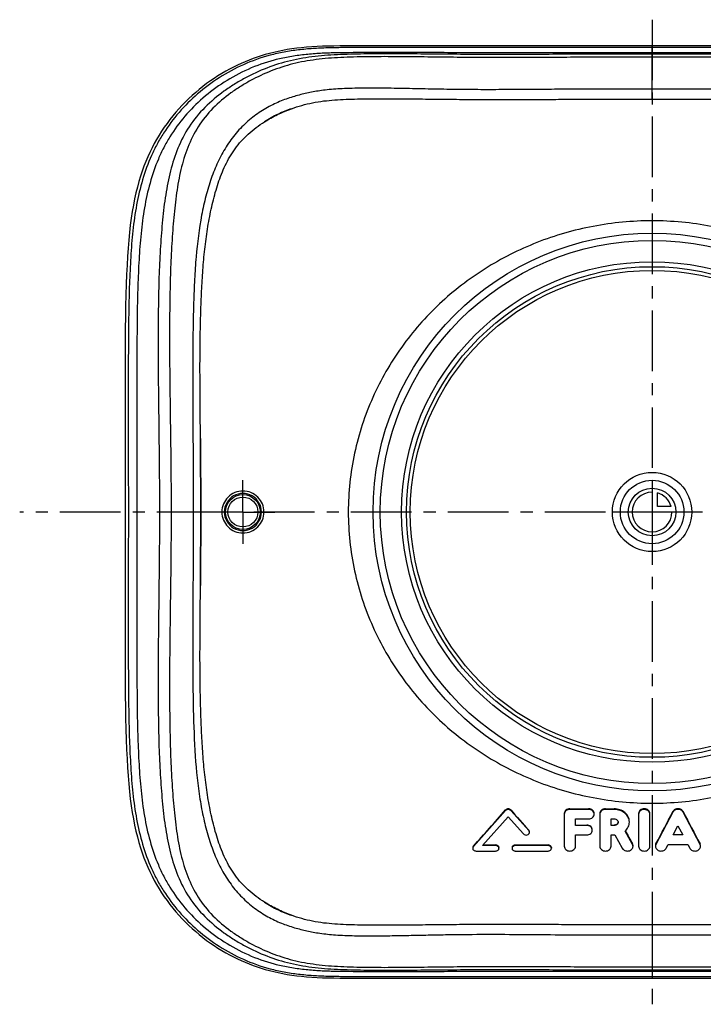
# Model space of a CAD drawing. Header units: millimetres. Extents: x 245 to 755, y 301 to 699.
# Tile 1 of 2: x 245 to 521, y 301 to 699. Entities that reach past the tile are written whole.
import ezdxf

# ---------------------------------------------------------------- set-up
doc = ezdxf.new("R2010")
doc.units = ezdxf.units.MM
doc.header["$LTSCALE"] = 65.185185
doc.linetypes.add('CENTER', pattern=[0.6, 0.375, -0.075, 0.075, -0.075])
doc.layers.get('0').update_dxf_attribs({"linetype": 'CONTINUOUS'})
for name, color, linetype in [('FASEN', 7, 'CONTINUOUS'), ('KOERPER', 7, 'CONTINUOUS'), ('KONST.EL_MIT_GEO', 7, 'CONTINUOUS'), ('KURVEN', 7, 'CONTINUOUS')]:
    doc.layers.add(name, color=color, linetype=linetype)

msp = doc.modelspace()

# ---------------------------------------------------------------- linework, layer by layer
at = {"color": 2, "linetype": 'CENTER'}
for p, q in [((500, 698.66), (500, 301.34)), ((755, 500), (245, 500))]:
    msp.add_line(p, q, dxfattribs=at)
at = {"layer": 'FASEN', "color": 7, "linetype": 'Continuous'}
for radius in [112.5, 109.61, 101, 99]:
    msp.add_circle((500, 500), radius, dxfattribs=at)
at = {"layer": 'KOERPER', "color": 2, "linetype": 'CENTER'}
for q in [(335, 512.89), (322.11, 500), (335, 487.11), (347.89, 500)]:
    msp.add_line((335, 500), q, dxfattribs=at)
at = {"layer": 'KOERPER', "color": 7, "linetype": 'Continuous'}
for p, q in [((440.92, 379.52), (427.94, 364.96)), ((440.92, 379.52), (440.92, 379.78)), ((443.04, 379.52), (443.04, 379.78)), ((450.28, 371.42), (443.04, 379.52)), ((464.58, 378.06), (464.58, 365.09)), ((466.85, 380.24), (474.39, 380.24)), ((466.85, 379.96), (466.85, 380.24)), ((474.39, 379.96), (466.85, 379.96)), ((474.39, 379.96), (474.39, 380.24)), ((478.92, 378.06), (478.92, 365.09)), ((481.19, 380.24), (484.7, 380.24)), ((481.19, 379.96), (481.19, 380.24)), ((484.7, 379.96), (481.19, 379.96)), ((484.7, 379.96), (484.7, 380.24)), ((494.58, 378.06), (494.58, 365.09)), ((499.1, 365.09), (499.1, 378.06)), ((508.37, 378.83), (501.56, 365.85)), ((508.37, 378.83), (508.37, 379.08)), ((512.51, 378.83), (512.51, 379.08)), ((519.32, 365.85), (512.51, 378.83)), ((431.64, 365.4), (441.98, 377.01)), ((441.98, 377.01), (448.17, 370.09)), ((469.11, 376.16), (474.39, 376.16)), ((469.11, 373.47), (469.11, 376.16)), ((469.11, 373.64), (473.64, 373.64)), ((473.64, 373.47), (473.64, 373.64)), ((483.45, 376.16), (484.7, 376.16)), ((483.45, 373.47), (483.45, 376.16)), ((483.45, 373.64), (484.7, 373.64)), ((484.7, 373.47), (484.7, 373.64)), ((450.28, 371.42), (450.28, 371.58)), ((473.64, 373.47), (469.11, 373.47)), ((469.11, 369.68), (473.64, 369.68)), ((469.11, 365.09), (469.11, 369.68)), ((484.7, 373.47), (483.45, 373.47)), ((483.45, 369.68), (485, 369.68)), ((483.45, 365.09), (483.45, 369.68)), ((485, 369.68), (487.99, 364.28)), ((492.1, 365.89), (489.12, 371.25)), ((508.51, 369.68), (510.44, 373.35)), ((512.37, 369.68), (508.51, 369.68)), ((508.6, 369.84), (512.28, 369.84)), ((510.44, 373.35), (512.37, 369.68)), ((431.84, 365.63), (436.92, 365.63)), ((436.92, 365.4), (436.92, 365.63)), ((444.85, 365.63), (458.06, 365.63)), ((444.85, 365.4), (444.85, 365.63)), ((458.06, 365.4), (458.06, 365.63)), ((492.1, 365.89), (492.1, 366.11)), ((501.56, 365.85), (501.56, 366.07)), ((505.7, 364.32), (506.52, 365.88)), ((506.52, 365.88), (514.36, 365.88)), ((514.36, 365.88), (515.17, 364.32)), ((519.32, 365.85), (519.32, 366.07)), ((427.68, 364.55), (427.68, 364.3)), ((427.94, 364.96), (427.94, 365.19)), ((429, 363.19), (436.92, 363.19)), ((436.92, 365.4), (431.64, 365.4)), ((438.25, 364.55), (438.25, 364.3)), ((443.53, 364.55), (443.53, 364.3)), ((458.06, 365.4), (444.85, 365.4)), ((444.85, 363.19), (458.06, 363.19)), ((459.38, 364.55), (459.38, 364.3))]:
    msp.add_line(p, q, dxfattribs=at)
msp.add_circle((500, 500), 97.5, dxfattribs=at)
for centre, radius, start, end in [((497.5, 378.06), 1.6, 0.0217, 8.9491), ((485.14, 375), 1.17, 346.7222, 355.3378)]:
    msp.add_arc(centre, radius, start, end, dxfattribs=at)
for centre, major_axis, ratio, start_param, end_param in [((433.84, 500), (163.63, 230.94), 0.281984, -1.983052, -1.909326), ((450.14, 500), (-164.16, 230.9), 0.282254, -4.374706, -4.333674), ((504.56, 500), (91.2, 234.72), 0.209595, -2.094479, -2.028769), ((516.32, 500), (-91.2, 234.72), 0.209595, -4.254416, -4.188706), ((488.94, 500), (-97.12, 234.54), 0.218575, -4.224411, -4.197899)]:
    msp.add_ellipse(centre, major_axis=major_axis, ratio=ratio, start_param=start_param, end_param=end_param, dxfattribs=at)
for points, knots in [([(443.04, 379.78), (442.79, 380.07), (441.98, 380.41), (441.18, 380.07), (440.92, 379.78)], [0, 0, 0, 0, 0.500038, 1, 1, 1, 1]), ([(443.04, 379.52), (442.78, 379.8), (441.98, 380.12), (441.18, 379.8), (440.92, 379.52)], [0, 0, 0, 0, 0.500044, 1, 1, 1, 1]), ([(466.85, 380.24), (466.55, 380.24), (465.97, 380.14), (465.22, 379.72), (464.71, 379.08), (464.58, 378.55), (464.58, 378.29)], [0, 0, 0, 0, 0.267369, 0.525039, 0.768131, 1, 1, 1, 1]), ([(466.85, 379.96), (466.55, 379.96), (465.97, 379.87), (465.23, 379.46), (464.71, 378.83), (464.58, 378.31), (464.58, 378.06)], [0, 0, 0, 0, 0.269877, 0.528566, 0.770554, 1, 1, 1, 1]), ([(476.66, 378.29), (476.66, 378.55), (476.53, 379.08), (476.02, 379.72), (475.27, 380.14), (474.69, 380.24), (474.39, 380.24)], [0, 0, 0, 0, 0.231871, 0.474965, 0.732633, 1, 1, 1, 1]), ([(476.66, 378.06), (476.66, 378.31), (476.53, 378.83), (476.01, 379.46), (475.26, 379.87), (474.69, 379.96), (474.39, 379.96)], [0, 0, 0, 0, 0.229446, 0.471434, 0.730123, 1, 1, 1, 1]), ([(474.39, 376.16), (474.69, 376.16), (475.26, 376.26), (476.01, 376.67), (476.53, 377.29), (476.66, 377.81), (476.66, 378.06)], [0, 0, 0, 0, 0.269877, 0.528566, 0.770554, 1, 1, 1, 1]), ([(481.19, 380.24), (480.89, 380.24), (480.31, 380.14), (479.56, 379.72), (479.05, 379.08), (478.92, 378.55), (478.92, 378.29)], [0, 0, 0, 0, 0.267369, 0.525039, 0.768131, 1, 1, 1, 1]), ([(481.19, 379.96), (480.89, 379.96), (480.31, 379.87), (479.57, 379.46), (479.05, 378.83), (478.92, 378.31), (478.92, 378.06)], [0, 0, 0, 0, 0.269877, 0.528566, 0.770554, 1, 1, 1, 1]), ([(490.83, 375), (490.83, 375.34), (490.75, 376.03), (490.28, 377.36), (489.1, 378.84), (487.07, 379.98), (485.5, 380.24), (484.7, 380.24)], [0, 0, 0, 0, 0.114934, 0.231832, 0.474512, 0.732348, 1, 1, 1, 1]), ([(490.83, 374.82), (490.83, 375.15), (490.75, 375.84), (490.28, 377.15), (489.09, 378.6), (487.06, 379.71), (485.5, 379.96), (484.7, 379.96)], [0, 0, 0, 0, 0.11442, 0.230621, 0.47224, 0.730537, 1, 1, 1, 1]), ([(499.1, 378.29), (499.1, 378.55), (498.98, 379.08), (498.46, 379.72), (497.71, 380.14), (496.84, 380.29), (495.97, 380.14), (495.22, 379.72), (494.7, 379.08), (494.58, 378.55), (494.58, 378.29)], [0, 0, 0, 0, 0.115937, 0.237481, 0.366317, 0.500001, 0.633685, 0.762521, 0.884065, 1, 1, 1, 1]), ([(499.08, 378.31), (499.05, 378.55), (498.85, 379.03), (498.29, 379.58), (497.53, 379.92), (496.69, 380), (495.87, 379.83), (495.17, 379.41), (494.69, 378.8), (494.58, 378.3), (494.58, 378.06)], [0, 0, 0, 0, 0.115706, 0.238498, 0.369001, 0.503871, 0.637772, 0.765793, 0.885802, 1, 1, 1, 1]), ([(512.51, 379.08), (512.42, 379.25), (512.18, 379.58), (511.51, 380.08), (510.44, 380.35), (509.37, 380.08), (508.7, 379.58), (508.46, 379.25), (508.37, 379.08)], [0, 0, 0, 0, 0.118515, 0.24235, 0.5, 0.75765, 0.881484, 1, 1, 1, 1]), ([(512.51, 378.83), (512.42, 379), (512.18, 379.32), (511.51, 379.81), (510.44, 380.06), (509.37, 379.81), (508.7, 379.32), (508.46, 379), (508.37, 378.83)], [0, 0, 0, 0, 0.11749, 0.241043, 0.5, 0.758957, 0.88251, 1, 1, 1, 1]), ([(475.9, 371.74), (475.9, 371.99), (475.78, 372.51), (475.26, 373.14), (474.51, 373.55), (473.93, 373.64), (473.64, 373.64)], [0, 0, 0, 0, 0.229448, 0.47167, 0.730382, 1, 1, 1, 1]), ([(484.7, 376.16), (484.91, 376.16), (485.32, 376.1), (485.85, 375.81), (486.22, 375.36), (486.31, 374.99), (486.31, 374.82)], [0, 0, 0, 0, 0.269884, 0.528567, 0.770554, 1, 1, 1, 1]), ([(486.31, 374.82), (486.31, 374.64), (486.22, 374.27), (485.85, 373.83), (485.32, 373.54), (484.91, 373.47), (484.7, 373.47)], [0, 0, 0, 0, 0.229446, 0.471433, 0.730116, 1, 1, 1, 1]), ([(486.28, 374.73), (486.24, 374.58), (486.1, 374.27), (485.6, 373.8), (485.06, 373.64), (484.7, 373.64)], [0, 0, 0, 0, 0.233254, 0.479058, 1, 1, 1, 1]), ([(489.12, 371.25), (489.64, 371.7), (490.3, 372.54), (490.76, 373.82), (490.83, 374.49), (490.83, 374.82)], [0, 0, 0, 0, 0.511212, 0.75741, 1, 1, 1, 1]), ([(448.17, 370.09), (448.34, 369.9), (448.83, 369.62), (449.65, 369.63), (450.24, 369.97), (450.5, 370.4), (450.55, 370.64), (450.55, 370.75)], [0, 0, 0, 0, 0.252155, 0.517763, 0.769174, 0.886674, 1, 1, 1, 1]), ([(450.55, 370.92), (450.55, 371.03), (450.5, 371.28), (450.37, 371.49), (450.28, 371.58)], [0, 0, 0, 0, 0.49013, 1, 1, 1, 1]), ([(450.55, 370.75), (450.55, 370.87), (450.5, 371.11), (450.37, 371.32), (450.28, 371.42)], [0, 0, 0, 0, 0.490447, 1, 1, 1, 1]), ([(475.9, 371.57), (475.9, 371.82), (475.78, 372.34), (475.26, 372.97), (474.51, 373.38), (473.93, 373.47), (473.64, 373.47)], [0, 0, 0, 0, 0.229446, 0.471434, 0.730123, 1, 1, 1, 1]), ([(473.64, 369.68), (473.93, 369.68), (474.51, 369.77), (475.26, 370.18), (475.78, 370.81), (475.9, 371.33), (475.9, 371.57)], [0, 0, 0, 0, 0.269877, 0.528566, 0.770554, 1, 1, 1, 1]), ([(438.25, 364.55), (438.25, 364.69), (438.17, 364.98), (437.87, 365.34), (437.43, 365.58), (437.1, 365.63), (436.92, 365.63)], [0, 0, 0, 0, 0.226533, 0.467617, 0.727564, 1, 1, 1, 1]), ([(444.85, 365.63), (444.68, 365.63), (444.34, 365.58), (443.91, 365.34), (443.6, 364.98), (443.53, 364.69), (443.53, 364.55)], [0, 0, 0, 0, 0.272438, 0.532386, 0.773462, 1, 1, 1, 1]), ([(459.38, 364.55), (459.38, 364.69), (459.3, 364.98), (459, 365.34), (458.56, 365.58), (458.23, 365.63), (458.06, 365.63)], [0, 0, 0, 0, 0.226533, 0.467617, 0.727564, 1, 1, 1, 1]), ([(492.31, 365.32), (492.31, 365.39), (492.29, 365.66), (492.2, 365.93), (492.1, 366.11)], [0, 0, 0, 0, 0.247392, 1, 1, 1, 1]), ([(492.31, 365.09), (492.31, 365.16), (492.29, 365.43), (492.2, 365.71), (492.1, 365.89)], [0, 0, 0, 0, 0.248014, 1, 1, 1, 1]), ([(501.56, 366.07), (501.53, 366.01), (501.42, 365.77), (501.37, 365.51), (501.37, 365.32)], [0, 0, 0, 0, 0.255272, 1, 1, 1, 1]), ([(501.56, 365.85), (501.53, 365.79), (501.42, 365.55), (501.37, 365.28), (501.37, 365.09)], [0, 0, 0, 0, 0.254489, 1, 1, 1, 1]), ([(519.51, 365.32), (519.51, 365.38), (519.5, 365.64), (519.41, 365.9), (519.32, 366.07)], [0, 0, 0, 0, 0.247613, 1, 1, 1, 1]), ([(519.51, 365.09), (519.51, 365.28), (519.46, 365.55), (519.35, 365.79), (519.32, 365.85)], [0, 0, 0, 0, 0.745511, 1, 1, 1, 1]), ([(427.94, 365.19), (427.86, 365.1), (427.73, 364.9), (427.68, 364.66), (427.68, 364.55)], [0, 0, 0, 0, 0.511206, 1, 1, 1, 1]), ([(427.94, 364.96), (427.86, 364.87), (427.73, 364.66), (427.68, 364.41), (427.68, 364.29)], [0, 0, 0, 0, 0.509516, 1, 1, 1, 1]), ([(427.68, 364.29), (427.68, 364.15), (427.75, 363.85), (428.06, 363.48), (428.49, 363.24), (428.83, 363.19), (429, 363.19)], [0, 0, 0, 0, 0.229446, 0.471435, 0.730119, 1, 1, 1, 1]), ([(438.25, 364.3), (438.25, 364.44), (438.17, 364.74), (437.87, 365.11), (437.43, 365.35), (437.1, 365.4), (436.92, 365.4)], [0, 0, 0, 0, 0.229446, 0.471433, 0.730116, 1, 1, 1, 1]), ([(436.92, 363.19), (437.1, 363.19), (437.43, 363.24), (437.87, 363.48), (438.17, 363.85), (438.25, 364.15), (438.25, 364.3)], [0, 0, 0, 0, 0.269884, 0.528567, 0.770554, 1, 1, 1, 1]), ([(444.85, 365.4), (444.68, 365.4), (444.34, 365.35), (443.9, 365.11), (443.6, 364.74), (443.53, 364.44), (443.53, 364.3)], [0, 0, 0, 0, 0.269884, 0.528567, 0.770554, 1, 1, 1, 1]), ([(443.53, 364.3), (443.53, 364.15), (443.6, 363.85), (443.9, 363.48), (444.34, 363.24), (444.68, 363.19), (444.85, 363.19)], [0, 0, 0, 0, 0.229446, 0.471433, 0.730116, 1, 1, 1, 1]), ([(459.38, 364.3), (459.38, 364.44), (459.3, 364.74), (459, 365.11), (458.56, 365.35), (458.23, 365.4), (458.06, 365.4)], [0, 0, 0, 0, 0.229446, 0.471433, 0.730116, 1, 1, 1, 1]), ([(458.06, 363.19), (458.23, 363.19), (458.56, 363.24), (459, 363.48), (459.3, 363.85), (459.38, 364.15), (459.38, 364.3)], [0, 0, 0, 0, 0.269884, 0.528567, 0.770554, 1, 1, 1, 1]), ([(464.58, 365.09), (464.58, 364.84), (464.71, 364.32), (465.23, 363.69), (465.98, 363.28), (466.85, 363.14), (467.72, 363.28), (468.47, 363.69), (468.98, 364.32), (469.11, 364.84), (469.11, 365.09)], [0, 0, 0, 0, 0.114723, 0.235717, 0.365062, 0.5, 0.634938, 0.764283, 0.885277, 1, 1, 1, 1]), ([(478.92, 365.09), (478.92, 364.84), (479.05, 364.32), (479.57, 363.69), (480.32, 363.28), (481.19, 363.14), (482.06, 363.28), (482.81, 363.69), (483.32, 364.32), (483.45, 364.84), (483.45, 365.09)], [0, 0, 0, 0, 0.114723, 0.235717, 0.365062, 0.5, 0.634938, 0.764283, 0.885277, 1, 1, 1, 1]), ([(487.99, 364.28), (488.11, 364.09), (488.41, 363.72), (489.04, 363.35), (489.78, 363.17), (490.54, 363.2), (491.25, 363.43), (491.83, 363.86), (492.22, 364.43), (492.31, 364.87), (492.31, 365.09)], [0, 0, 0, 0, 0.119805, 0.246763, 0.379128, 0.513069, 0.644193, 0.769128, 0.886958, 1, 1, 1, 1]), ([(494.58, 365.09), (494.58, 364.84), (494.7, 364.32), (495.22, 363.69), (495.97, 363.28), (496.84, 363.14), (497.71, 363.28), (498.46, 363.69), (498.98, 364.32), (499.1, 364.84), (499.1, 365.09)], [0, 0, 0, 0, 0.114723, 0.235717, 0.365062, 0.5, 0.634938, 0.764283, 0.885277, 1, 1, 1, 1]), ([(501.37, 365.09), (501.37, 364.87), (501.46, 364.42), (501.85, 363.85), (502.45, 363.43), (503.16, 363.19), (503.93, 363.17), (504.67, 363.36), (505.3, 363.74), (505.6, 364.12), (505.7, 364.32)], [0, 0, 0, 0, 0.113116, 0.231091, 0.35624, 0.487571, 0.621609, 0.753878, 0.880551, 1, 1, 1, 1]), ([(515.17, 364.32), (515.28, 364.12), (515.58, 363.74), (516.21, 363.36), (516.94, 363.17), (517.71, 363.19), (518.43, 363.43), (519.02, 363.85), (519.42, 364.42), (519.51, 364.87), (519.51, 365.09)], [0, 0, 0, 0, 0.119449, 0.246122, 0.378391, 0.512429, 0.64376, 0.768909, 0.886884, 1, 1, 1, 1])]:
    msp.add_open_spline(points, degree=3, knots=knots, dxfattribs=at)
at = {"layer": 'KONST.EL_MIT_GEO', "color": 7, "linetype": 'Continuous'}
for p, q in [((384.28, 688.1), (376.5, 688.08)), ((392.86, 688.11), (384.28, 688.1)), ((402.43, 688.11), (392.86, 688.11)), ((440.34, 688.07), (425.66, 688.08)), ((481.11, 688.08), (440.34, 688.07)), ((500, 666.54), (500, 688.08)), ((287.47, 553.57), (287.46, 545.48)), ((287.46, 545.48), (287.46, 537.4)), ((287.46, 537.4), (287.49, 509.62)), ((287.49, 509.62), (287.5, 501.92)), ((287.5, 501.92), (287.5, 494.25)), ((287.5, 494.25), (287.47, 470.65)), ((287.47, 470.65), (287.46, 458.56)), ((287.46, 458.56), (287.46, 450.49)), ((287.46, 450.49), (287.48, 442.4)), ((287.48, 442.4), (287.51, 434.24)), ((500, 333.47), (500, 311.92)), ((387.04, 311.9), (395.92, 311.89)), ((395.92, 311.89), (421.3, 311.92)), ((421.3, 311.92), (435.15, 311.93)), ((435.15, 311.93), (451.78, 311.92)), ((451.78, 311.92), (518.71, 311.92)), ((518.71, 311.92), (558.99, 311.93))]:
    msp.add_line(p, q, dxfattribs=at)
for points in [[(376.5, 688.08), (374.06, 688.06), (371.69, 688.04), (369.38, 687.99), (367.12, 687.92), (364.92, 687.82), (362.78, 687.69), (360.69, 687.53), (358.66, 687.34), (356.69, 687.12), (354.76, 686.86), (352.87, 686.57), (351.04, 686.24), (349.23, 685.88), (347.46, 685.49), (345.73, 685.05), (344.03, 684.59), (342.35, 684.08), (340.72, 683.55), (339.1, 682.97), (337.5, 682.36), (335.92, 681.72), (334.34, 681.03), (332.76, 680.3), (331.19, 679.53), (329.63, 678.71), (328.06, 677.85), (326.5, 676.94), (324.95, 675.98), (323.41, 674.98), (321.89, 673.94), (320.38, 672.85), (318.9, 671.72), (317.43, 670.55), (315.99, 669.34), (314.58, 668.1), (313.19, 666.81), (311.84, 665.49), (310.51, 664.13), (309.22, 662.73), (307.96, 661.3), (306.74, 659.83), (305.55, 658.33), (304.4, 656.8), (303.29, 655.23), (302.22, 653.63), (301.19, 652), (300.21, 650.34), (299.26, 648.64), (298.35, 646.9), (297.48, 645.12), (296.66, 643.31), (295.86, 641.44), (295.11, 639.51), (294.39, 637.53), (293.71, 635.47), (293.06, 633.33), (292.44, 631.11), (291.87, 628.79), (291.33, 626.38), (290.83, 623.88), (290.37, 621.27), (289.96, 618.56), (289.59, 615.74), (289.26, 612.79), (288.96, 609.7), (288.71, 606.49), (288.49, 603.1), (288.29, 599.55), (288.11, 595.83), (287.96, 591.88), (287.82, 587.59), (287.71, 583.06), (287.63, 578.58), (287.58, 574.25), (287.54, 569.97), (287.51, 565.77), (287.49, 561.66), (287.47, 553.57)], [(425.66, 688.08), (413.25, 688.09), (402.43, 688.11)], [(564.94, 688.07), (548.3, 688.08), (481.11, 688.08)], [(287.51, 434.24), (287.54, 430.04), (287.58, 425.76), (287.63, 421.42), (287.71, 416.95), (287.82, 412.42), (287.96, 408.13), (288.11, 404.18), (288.29, 400.46), (288.49, 396.9), (288.71, 393.52), (288.96, 390.3), (289.26, 387.22), (289.59, 384.26), (289.96, 381.44), (290.37, 378.73), (290.83, 376.12), (291.33, 373.62), (291.87, 371.21), (292.44, 368.9), (293.06, 366.67), (293.71, 364.53), (294.39, 362.47), (295.11, 360.49), (295.86, 358.57), (296.65, 356.7), (297.48, 354.88), (298.35, 353.1), (299.26, 351.36), (300.2, 349.66), (301.19, 348), (302.22, 346.37), (303.29, 344.77), (304.4, 343.21), (305.55, 341.67), (306.73, 340.17), (307.96, 338.7), (309.22, 337.27), (310.51, 335.87), (311.84, 334.51), (313.19, 333.19), (314.58, 331.91), (315.99, 330.66), (317.43, 329.45), (318.89, 328.28), (320.38, 327.15), (321.89, 326.07), (323.41, 325.02), (324.95, 324.02), (326.5, 323.06), (328.06, 322.15), (329.63, 321.29), (331.19, 320.47), (332.76, 319.7), (334.33, 318.97), (335.91, 318.28), (337.5, 317.64), (339.1, 317.03), (340.72, 316.45), (342.35, 315.92), (344.02, 315.41), (345.73, 314.95), (347.46, 314.51), (349.23, 314.12), (351.04, 313.76), (352.87, 313.43), (354.75, 313.14), (356.68, 312.88), (358.66, 312.66), (360.69, 312.47), (362.78, 312.31), (364.91, 312.18), (367.11, 312.08), (369.37, 312.01), (371.68, 311.96), (374.06, 311.94), (376.5, 311.92), (379.01, 311.91), (387.04, 311.9)]]:
    msp.add_lwpolyline(points, dxfattribs=at)
for radius in [7.03, 6.03]:
    msp.add_circle((335, 500), radius, dxfattribs=at)
for centre, start, end in [((335, 500.01), 359.9603, 180.0397), ((335, 499.99), 179.9603, 0.0397)]:
    msp.add_arc(centre, 7.49, start, end, dxfattribs=at)
for points, knots in [([(500, 687.4), (492.07, 687.4), (476.21, 687.4), (456.38, 687.39), (440.52, 687.38), (428.63, 687.39), (416.73, 687.4), (404.84, 687.43), (394.93, 687.44), (387, 687.43), (381.05, 687.42), (375.11, 687.39), (369.18, 687.31), (363.27, 687.05), (357.4, 686.52), (351.61, 685.65), (344.11, 683.97), (335.18, 680.8), (325.36, 675.49), (316.64, 668.98), (309.09, 661.47), (303.85, 654.45), (300.35, 648.48), (297.31, 642.29), (294.35, 634.13), (291.97, 623.94), (290.52, 613.47), (289.71, 602.83), (289.21, 592.04), (288.94, 581.08), (288.82, 569.94), (288.78, 558.61), (288.76, 543.19), (288.78, 523.63), (288.82, 500), (288.78, 476.37), (288.76, 456.81), (288.78, 441.39), (288.82, 430.06), (288.94, 418.92), (289.21, 407.96), (289.71, 397.17), (290.51, 386.53), (291.97, 376.06), (294.35, 365.87), (297.31, 357.71), (300.35, 351.52), (303.85, 345.55), (309.09, 338.53), (316.64, 331.02), (325.36, 324.51), (335.18, 319.2), (344.11, 316.03), (351.61, 314.35), (357.4, 313.48), (363.27, 312.95), (369.18, 312.69), (375.11, 312.61), (381.05, 312.58), (387, 312.57), (394.93, 312.56), (404.84, 312.57), (416.73, 312.6), (428.63, 312.61), (440.52, 312.61), (456.38, 312.61), (476.21, 312.6), (492.07, 312.6), (500, 312.6)], [0, 0, 0, 0, 0.03269, 0.065381, 0.081726, 0.098071, 0.114416, 0.130759, 0.147104, 0.155277, 0.163448, 0.171615, 0.179771, 0.187907, 0.196005, 0.204047, 0.212015, 0.227669, 0.242946, 0.257846, 0.272399, 0.286699, 0.293801, 0.300894, 0.315117, 0.329462, 0.343964, 0.358624, 0.373455, 0.388503, 0.403809, 0.41938, 0.435195, 0.467382, 0.5, 0.532618, 0.564805, 0.58062, 0.596191, 0.611497, 0.626546, 0.641375, 0.656036, 0.670538, 0.684883, 0.699106, 0.706199, 0.713301, 0.727601, 0.742154, 0.757054, 0.772331, 0.787985, 0.795953, 0.803995, 0.812093, 0.820229, 0.828385, 0.836552, 0.844723, 0.852896, 0.869241, 0.885584, 0.901929, 0.918274, 0.934619, 0.96731, 1, 1, 1, 1]), ([(500, 312.6), (507.93, 312.6), (523.79, 312.6), (543.62, 312.61), (559.48, 312.61), (571.37, 312.61), (583.27, 312.6), (595.16, 312.57), (605.07, 312.56), (613, 312.58), (618.95, 312.6), (624.89, 312.65), (630.82, 312.73), (636.74, 312.98), (644.52, 313.67), (654.05, 315.36), (664.83, 319.17), (674.64, 324.5), (683.36, 331.02), (690.91, 338.54), (696.15, 345.55), (699.65, 351.51), (702.69, 357.71), (705.65, 365.87), (708.04, 376.06), (709.49, 386.52), (710.29, 397.17), (710.79, 407.96), (711.06, 418.92), (711.18, 430.06), (711.22, 441.39), (711.24, 456.81), (711.22, 476.36), (711.18, 500), (711.22, 523.63), (711.24, 543.19), (711.22, 558.61), (711.18, 569.94), (711.06, 581.08), (710.79, 592.03), (710.29, 602.83), (709.48, 613.47), (708.03, 623.94), (705.65, 634.13), (702.69, 642.29), (699.65, 648.48), (696.15, 654.45), (690.91, 661.47), (683.36, 668.98), (674.64, 675.49), (664.83, 680.8), (655.89, 683.97), (648.39, 685.65), (642.6, 686.52), (636.74, 687.05), (630.82, 687.31), (624.89, 687.39), (618.95, 687.42), (613, 687.43), (605.07, 687.44), (595.16, 687.43), (583.27, 687.4), (571.37, 687.39), (559.48, 687.38), (543.62, 687.39), (523.79, 687.4), (507.93, 687.4), (500, 687.4)], [0, 0, 0, 0, 0.032691, 0.065381, 0.081727, 0.098072, 0.114417, 0.130761, 0.147106, 0.155279, 0.16345, 0.171617, 0.179774, 0.187909, 0.196006, 0.212001, 0.227652, 0.242932, 0.257837, 0.272392, 0.28669, 0.293791, 0.300885, 0.315107, 0.329453, 0.343955, 0.358616, 0.373446, 0.388495, 0.403801, 0.419372, 0.435187, 0.467374, 0.499993, 0.532612, 0.564799, 0.580614, 0.596185, 0.611492, 0.626541, 0.641371, 0.656032, 0.670533, 0.684879, 0.699102, 0.706196, 0.713297, 0.727597, 0.742151, 0.757051, 0.772328, 0.787982, 0.79595, 0.803992, 0.812091, 0.820226, 0.828383, 0.83655, 0.844721, 0.852894, 0.869239, 0.885583, 0.901928, 0.918273, 0.934619, 0.967309, 1, 1, 1, 1]), ([(500, 685.35), (492.16, 685.35), (476.48, 685.36), (456.88, 685.34), (441.2, 685.33), (429.44, 685.33), (417.68, 685.35), (405.92, 685.4), (394.16, 685.43), (384.36, 685.4), (376.53, 685.35), (370.66, 685.26), (364.81, 685.01), (359, 684.51), (353.27, 683.67), (345.85, 682.04), (337.04, 678.92), (327.37, 673.69), (318.81, 667.29), (311.43, 659.89), (306.35, 652.96), (303.01, 647.04), (300.13, 640.88), (297.36, 632.78), (295.16, 622.69), (293.82, 612.34), (293.06, 601.82), (292.59, 591.14), (292.36, 580.27), (292.27, 569.22), (292.24, 557.99), (292.22, 542.72), (292.24, 523.37), (292.27, 500), (292.24, 476.63), (292.22, 457.28), (292.24, 442.01), (292.27, 430.78), (292.36, 419.73), (292.59, 408.86), (293.06, 398.18), (293.82, 387.66), (295.16, 377.31), (297.36, 367.22), (300.13, 359.12), (303.01, 352.96), (306.35, 347.04), (311.43, 340.11), (318.81, 332.71), (327.37, 326.31), (337.04, 321.08), (345.85, 317.96), (353.27, 316.33), (359, 315.49), (364.81, 314.99), (370.66, 314.74), (376.53, 314.65), (384.36, 314.6), (394.16, 314.57), (405.92, 314.6), (417.68, 314.65), (429.44, 314.67), (441.2, 314.67), (456.88, 314.66), (476.48, 314.64), (492.16, 314.65), (500, 314.65)], [0, 0, 0, 0, 0.032711, 0.065422, 0.081778, 0.098134, 0.114489, 0.130843, 0.147198, 0.163553, 0.171727, 0.179892, 0.188039, 0.19615, 0.204203, 0.212177, 0.227819, 0.243043, 0.257849, 0.272286, 0.286482, 0.293548, 0.30062, 0.314822, 0.329156, 0.343646, 0.358304, 0.373163, 0.388268, 0.403639, 0.419265, 0.435121, 0.467357, 0.5, 0.532643, 0.564879, 0.580735, 0.596362, 0.611732, 0.626837, 0.641696, 0.656354, 0.670844, 0.685178, 0.69938, 0.706452, 0.713518, 0.727714, 0.742151, 0.756957, 0.772181, 0.787823, 0.795797, 0.80385, 0.811961, 0.820108, 0.828273, 0.836447, 0.852802, 0.869157, 0.885511, 0.901866, 0.918222, 0.934578, 0.967289, 1, 1, 1, 1]), ([(500, 684.7), (492.37, 684.7), (480.92, 684.71), (465.67, 684.7), (454.26, 684.67), (442.84, 684.64), (431.39, 684.64), (419.83, 684.69), (408.19, 684.81), (396.61, 684.9), (387.1, 684.89), (379.73, 684.76), (372.71, 684.55), (364.16, 684.01), (354.17, 682.35), (344.66, 679.36), (337.17, 675.9), (331.47, 672.6), (325.91, 668.89), (319.46, 663.48), (313.07, 655.74), (308.55, 646.94), (305.6, 637.62), (303.72, 627.9), (302.72, 619.53), (302.12, 612.6), (301.6, 605.35), (301.16, 596.03), (300.89, 584.62), (300.76, 569.01), (300.9, 549.08), (301.22, 524.74), (301.42, 500), (301.22, 475.26), (300.9, 450.92), (300.76, 430.99), (300.89, 415.38), (301.16, 403.97), (301.6, 394.65), (302.12, 387.4), (302.72, 380.47), (303.72, 372.1), (305.6, 362.38), (308.55, 353.06), (313.07, 344.26), (319.46, 336.52), (325.91, 331.11), (331.47, 327.4), (337.17, 324.1), (344.66, 320.64), (354.17, 317.65), (364.16, 315.99), (372.71, 315.45), (379.73, 315.24), (387.1, 315.11), (396.61, 315.1), (408.19, 315.19), (419.83, 315.31), (431.39, 315.36), (442.84, 315.36), (454.26, 315.33), (465.67, 315.3), (480.92, 315.29), (492.37, 315.3), (500, 315.31)], [0, 0, 0, 0, 0.032397, 0.048616, 0.064761, 0.08089, 0.097085, 0.113423, 0.129978, 0.146515, 0.162605, 0.170348, 0.177845, 0.192421, 0.20668, 0.220726, 0.234628, 0.24163, 0.248706, 0.262997, 0.277203, 0.291034, 0.304724, 0.31862, 0.333022, 0.340488, 0.348138, 0.363896, 0.380115, 0.396615, 0.430201, 0.464735, 0.5, 0.535265, 0.569799, 0.603385, 0.619885, 0.636104, 0.651862, 0.659512, 0.666978, 0.68138, 0.695276, 0.708966, 0.722797, 0.737003, 0.751294, 0.75837, 0.765372, 0.779273, 0.79332, 0.807579, 0.822156, 0.829652, 0.837395, 0.853485, 0.870021, 0.886577, 0.902916, 0.919112, 0.935241, 0.951385, 0.9676, 1, 1, 1, 1]), ([(500, 683.48), (492.37, 683.48), (480.92, 683.49), (465.68, 683.48), (454.29, 683.43), (442.89, 683.4), (431.42, 683.4), (419.83, 683.46), (408.14, 683.62), (396.54, 683.75), (387.05, 683.75), (379.72, 683.61), (372.85, 683.36), (366.21, 682.86), (359.79, 681.87), (353.69, 680.54), (346.33, 678.14), (339.35, 674.88), (334.02, 671.76), (328.79, 668.25), (322.73, 663.11), (316.73, 655.69), (312.54, 647.2), (309.83, 638.15), (308.13, 628.65), (307.23, 620.44), (306.68, 613.62), (306.2, 606.42), (305.77, 597.12), (305.5, 585.7), (305.37, 569.96), (305.53, 549.81), (305.9, 525.13), (306.13, 500), (305.9, 474.87), (305.53, 450.19), (305.37, 430.04), (305.5, 414.3), (305.77, 402.88), (306.2, 393.58), (306.68, 386.38), (307.23, 379.56), (308.13, 371.35), (309.83, 361.85), (312.54, 352.8), (316.73, 344.31), (322.73, 336.89), (328.79, 331.75), (334.02, 328.24), (339.35, 325.12), (346.33, 321.86), (353.69, 319.46), (359.79, 318.13), (366.21, 317.14), (372.85, 316.64), (379.72, 316.39), (387.04, 316.25), (396.54, 316.25), (408.14, 316.38), (419.83, 316.54), (431.42, 316.6), (442.89, 316.6), (454.29, 316.57), (465.68, 316.53), (480.92, 316.5), (492.36, 316.52), (500, 316.52)], [0, 0, 0, 0, 0.032815, 0.049187, 0.065486, 0.081787, 0.098188, 0.11478, 0.131621, 0.148404, 0.164656, 0.17243, 0.179907, 0.194178, 0.20104, 0.207778, 0.221022, 0.234183, 0.240831, 0.247562, 0.261206, 0.274848, 0.288247, 0.301637, 0.315342, 0.329653, 0.337112, 0.344782, 0.360658, 0.377093, 0.393906, 0.428278, 0.463719, 0.5, 0.536281, 0.571722, 0.606094, 0.622907, 0.639342, 0.655218, 0.662888, 0.670347, 0.684658, 0.698363, 0.711753, 0.725152, 0.738794, 0.752438, 0.759169, 0.765817, 0.778978, 0.792222, 0.79896, 0.805822, 0.820093, 0.82757, 0.835344, 0.851595, 0.868379, 0.88522, 0.901813, 0.918215, 0.934516, 0.950814, 0.967183, 1, 1, 1, 1]), ([(500, 314.65), (507.84, 314.65), (523.52, 314.64), (543.12, 314.65), (558.8, 314.67), (570.56, 314.67), (582.32, 314.65), (594.08, 314.61), (603.88, 314.59), (611.72, 314.61), (617.6, 314.65), (623.47, 314.7), (629.34, 314.8), (635.19, 315.04), (642.9, 315.69), (652.32, 317.32), (662.97, 321.07), (672.63, 326.31), (681.19, 332.72), (688.57, 340.11), (693.65, 347.04), (696.99, 352.96), (699.87, 359.12), (702.65, 367.22), (704.84, 377.31), (706.18, 387.66), (706.94, 398.18), (707.41, 408.86), (707.64, 419.73), (707.73, 430.78), (707.76, 442.01), (707.78, 457.28), (707.76, 476.63), (707.73, 500), (707.76, 523.37), (707.78, 542.72), (707.76, 558), (707.73, 569.22), (707.64, 580.27), (707.41, 591.14), (706.94, 601.82), (706.18, 612.35), (704.84, 622.69), (702.64, 632.78), (699.87, 640.88), (696.99, 647.04), (693.65, 652.96), (688.57, 659.89), (681.19, 667.29), (672.63, 673.69), (662.96, 678.92), (654.15, 682.04), (646.73, 683.67), (641, 684.51), (635.19, 685.01), (629.34, 685.26), (623.47, 685.35), (615.64, 685.4), (605.84, 685.43), (594.08, 685.4), (582.32, 685.35), (570.56, 685.33), (558.8, 685.33), (543.12, 685.34), (523.52, 685.36), (507.84, 685.35), (500, 685.35)], [0, 0, 0, 0, 0.032712, 0.065424, 0.08178, 0.098135, 0.114491, 0.130846, 0.147201, 0.155379, 0.163556, 0.17173, 0.179896, 0.188042, 0.196152, 0.212164, 0.227801, 0.243026, 0.257835, 0.272273, 0.286468, 0.293534, 0.300606, 0.314808, 0.329142, 0.343633, 0.358292, 0.373151, 0.388257, 0.403627, 0.419254, 0.43511, 0.467346, 0.49999, 0.532634, 0.564871, 0.580727, 0.596354, 0.611724, 0.62683, 0.641689, 0.656348, 0.670838, 0.685172, 0.699374, 0.706446, 0.713513, 0.727709, 0.742146, 0.756953, 0.772177, 0.787819, 0.795793, 0.803847, 0.811958, 0.820104, 0.82827, 0.836444, 0.852799, 0.869154, 0.885509, 0.901865, 0.91822, 0.934576, 0.967288, 1, 1, 1, 1]), ([(500, 315.31), (507.64, 315.31), (522.87, 315.29), (541.89, 315.3), (557.08, 315.32), (568.56, 315.32), (580.19, 315.3), (591.95, 315.25), (603.67, 315.22), (613.26, 315.29), (620.65, 315.45), (627.57, 315.69), (635.94, 316.25), (645.75, 317.85), (655.21, 320.72), (662.76, 324.1), (668.53, 327.4), (674.12, 331.1), (680.57, 336.52), (686.93, 344.27), (691.42, 353.05), (694.38, 362.37), (696.27, 372.09), (697.27, 380.47), (697.89, 387.4), (698.4, 394.65), (698.84, 403.97), (699.12, 415.38), (699.24, 430.99), (699.1, 450.92), (698.78, 475.26), (698.58, 500), (698.78, 524.74), (699.1, 549.08), (699.24, 569.01), (699.11, 584.62), (698.84, 596.03), (698.4, 605.35), (697.88, 612.6), (697.28, 619.53), (696.28, 627.9), (694.4, 637.62), (691.45, 646.94), (686.93, 655.74), (680.54, 663.48), (674.09, 668.89), (668.53, 672.6), (662.83, 675.9), (655.34, 679.36), (645.83, 682.35), (635.84, 684.01), (627.29, 684.55), (620.27, 684.76), (612.9, 684.89), (603.39, 684.9), (591.81, 684.81), (580.17, 684.69), (568.61, 684.64), (557.16, 684.64), (545.74, 684.67), (534.33, 684.7), (519.08, 684.71), (507.63, 684.7), (500, 684.7)], [0, 0, 0, 0, 0.032438, 0.064687, 0.080778, 0.096985, 0.11342, 0.130185, 0.146962, 0.163183, 0.170914, 0.178337, 0.192601, 0.206529, 0.220468, 0.234471, 0.24154, 0.248662, 0.262965, 0.277124, 0.290925, 0.30461, 0.318518, 0.332939, 0.340413, 0.348069, 0.36383, 0.380047, 0.396546, 0.430133, 0.464671, 0.499942, 0.535212, 0.569749, 0.603339, 0.619842, 0.636062, 0.651822, 0.659472, 0.66694, 0.681343, 0.695241, 0.708932, 0.722765, 0.736973, 0.751266, 0.758342, 0.765345, 0.779248, 0.793296, 0.807556, 0.822135, 0.829632, 0.837376, 0.853468, 0.870007, 0.886564, 0.902904, 0.919101, 0.935232, 0.951378, 0.967599, 1, 1, 1, 1]), ([(500, 316.52), (507.64, 316.53), (522.86, 316.51), (541.87, 316.53), (557.06, 316.55), (568.54, 316.55), (580.18, 316.52), (591.95, 316.46), (603.64, 316.43), (613.18, 316.51), (620.5, 316.7), (627.27, 316.97), (633.78, 317.47), (640.06, 318.41), (646.09, 319.67), (653.48, 321.95), (660.55, 325.13), (665.98, 328.23), (671.24, 331.74), (677.31, 336.89), (683.27, 344.31), (687.43, 352.79), (690.14, 361.84), (691.86, 371.33), (692.76, 379.55), (693.32, 386.38), (693.81, 393.59), (694.23, 402.88), (694.5, 414.31), (694.63, 430.04), (694.47, 450.19), (694.1, 474.87), (693.87, 500), (694.1, 525.13), (694.47, 549.81), (694.63, 569.96), (694.5, 585.7), (694.23, 597.12), (693.8, 606.42), (693.32, 613.62), (692.77, 620.44), (691.87, 628.65), (690.17, 638.15), (687.46, 647.2), (683.27, 655.69), (677.27, 663.11), (671.21, 668.25), (665.98, 671.76), (660.65, 674.88), (653.67, 678.14), (646.31, 680.54), (640.21, 681.87), (633.79, 682.86), (627.15, 683.36), (620.28, 683.61), (612.96, 683.75), (603.46, 683.75), (591.86, 683.62), (580.17, 683.46), (568.58, 683.4), (557.11, 683.4), (545.71, 683.43), (534.32, 683.48), (519.08, 683.49), (507.63, 683.48), (500, 683.48)], [0, 0, 0, 0, 0.032845, 0.065442, 0.081721, 0.098132, 0.114788, 0.131771, 0.148719, 0.165043, 0.17279, 0.180186, 0.194149, 0.200843, 0.207448, 0.220643, 0.233967, 0.240704, 0.247494, 0.261151, 0.274737, 0.2881, 0.301484, 0.315204, 0.329538, 0.337006, 0.344682, 0.360563, 0.376997, 0.393808, 0.428182, 0.46363, 0.499919, 0.536206, 0.571652, 0.60603, 0.622846, 0.639284, 0.655162, 0.662833, 0.670293, 0.684607, 0.698314, 0.711706, 0.725108, 0.738752, 0.752398, 0.75913, 0.765779, 0.778942, 0.792189, 0.798927, 0.805791, 0.820063, 0.827542, 0.835318, 0.851572, 0.868358, 0.885201, 0.901796, 0.918199, 0.934503, 0.950805, 0.96718, 1, 1, 1, 1]), ([(500, 670.64), (493.57, 670.64), (483.98, 670.66), (471.26, 670.64), (461.84, 670.58), (452.44, 670.5), (442.96, 670.44), (433.33, 670.41), (423.5, 670.45), (413.48, 670.59), (403.45, 670.81), (393.7, 671), (384.55, 671.06), (376.36, 670.92), (370.27, 670.52), (366.06, 670), (363.33, 669.55), (360.77, 669.02), (358.27, 668.43), (355.73, 667.73), (352.16, 666.6), (347.57, 664.75), (342.12, 661.72), (336.89, 657.78), (332.95, 653.79), (330.13, 650.22), (327.55, 646.4), (324.77, 641.23), (322.09, 634.54), (319.95, 627.36), (317.64, 616.85), (316.25, 605.6), (315.46, 593.79), (315.08, 584.4), (314.88, 574.75), (314.74, 561.5), (314.76, 544.53), (314.91, 523.76), (315.03, 502.6), (314.95, 481.4), (314.79, 460.51), (314.74, 443.42), (314.82, 430.06), (315.02, 417.21), (315.57, 401.89), (317.03, 387.18), (319.07, 376.34), (320.98, 368.92), (323.38, 361.99), (326.37, 355.56), (330.05, 349.67), (334.49, 344.48), (339.51, 340.1), (344.89, 336.62), (350.35, 334.05), (354.86, 332.5), (358.32, 331.56), (360.82, 330.97), (363.38, 330.45), (367.21, 329.82), (372.77, 329.26), (377.44, 329.08), (380.01, 329.03)], [0, 0, 0, 0, 0.035882, 0.053488, 0.070938, 0.088377, 0.105953, 0.123798, 0.142054, 0.160812, 0.179658, 0.197995, 0.215221, 0.230701, 0.243663, 0.24924, 0.254338, 0.259096, 0.263783, 0.268679, 0.273793, 0.284639, 0.296235, 0.308448, 0.321046, 0.32741, 0.333798, 0.346733, 0.360043, 0.373903, 0.388469, 0.420052, 0.436969, 0.45447, 0.472454, 0.490806, 0.528377, 0.567091, 0.606662, 0.646358, 0.68532, 0.72318, 0.741674, 0.759855, 0.794819, 0.827183, 0.842139, 0.856328, 0.869887, 0.882983, 0.895797, 0.908486, 0.920921, 0.932843, 0.944067, 0.954496, 0.959387, 0.964071, 0.968835, 0.973941, 0.985693, 1, 1, 1, 1]), ([(619.7, 670.98), (617.42, 671.02), (612.69, 671.05), (605.41, 670.98), (597.78, 670.83), (589.96, 670.67), (582.11, 670.52), (571.83, 670.41), (559.29, 670.41), (544.48, 670.53), (529.79, 670.65), (514.97, 670.65), (505.02, 670.64), (500, 670.64)], [0, 0, 0, 0, 0.05715, 0.118447, 0.182604, 0.248332, 0.314421, 0.37951, 0.505746, 0.628698, 0.750685, 0.874126, 1, 1, 1, 1]), ([(500, 329.31), (506.42, 329.31), (516.01, 329.31), (528.76, 329.36), (538.22, 329.43), (547.68, 329.51), (557.19, 329.58), (566.81, 329.6), (576.58, 329.56), (586.46, 329.41), (596.31, 329.19), (605.88, 329), (614.89, 328.92), (623.02, 329.06), (629.12, 329.44), (633.37, 329.95), (636.16, 330.38), (638.79, 330.9), (642.31, 331.7), (646.86, 333.01), (652.41, 335.24), (657.94, 338.31), (663.18, 342.28), (667.11, 346.28), (669.92, 349.85), (672.49, 353.67), (675.26, 358.84), (677.93, 365.53), (680.07, 372.73), (682.38, 383.27), (683.76, 394.53), (684.55, 406.36), (684.92, 415.75), (685.12, 425.41), (685.26, 438.68), (685.24, 455.66), (685.09, 476.45), (684.97, 497.62), (685.05, 518.83), (685.21, 539.72), (685.26, 556.82), (685.18, 570.19), (684.98, 583.03), (684.42, 598.35), (682.94, 613.04), (680.89, 623.88), (678.96, 631.29), (676.54, 638.21), (673.53, 644.63), (669.82, 650.5), (665.36, 655.67), (660.32, 660.02), (654.94, 663.47), (649.48, 666.02), (644.97, 667.55), (641.51, 668.48), (639.01, 669.07), (636.44, 669.59), (632.59, 670.21), (626.99, 670.76), (622.28, 670.92), (619.7, 670.98)], [0, 0, 0, 0, 0.035793, 0.053469, 0.071021, 0.08856, 0.1062, 0.124037, 0.142171, 0.160656, 0.179115, 0.197066, 0.214008, 0.229371, 0.242375, 0.248022, 0.253222, 0.258115, 0.26297, 0.273341, 0.284487, 0.29624, 0.308475, 0.321032, 0.327374, 0.333747, 0.34667, 0.359987, 0.373867, 0.388457, 0.420078, 0.437005, 0.454512, 0.4725, 0.490856, 0.528437, 0.567162, 0.606741, 0.646434, 0.685385, 0.723231, 0.741719, 0.759891, 0.794828, 0.82715, 0.842083, 0.856253, 0.869796, 0.882881, 0.89569, 0.908375, 0.920798, 0.932701, 0.943901, 0.954302, 0.959179, 0.963855, 0.968636, 0.973771, 0.985603, 1, 1, 1, 1]), ([(354.58, 662.73), (357.34, 663.74), (363.1, 665.4), (370.56, 666.24), (376.61, 666.56), (382.7, 666.74), (390.32, 666.8), (399.46, 666.76), (408.6, 666.66), (417.74, 666.55), (426.88, 666.49), (436.02, 666.46), (445.16, 666.47), (454.3, 666.5), (463.44, 666.53), (472.58, 666.55), (484.77, 666.55), (493.91, 666.54), (500, 666.54)], [0, 0, 0, 0, 0.060505, 0.122615, 0.153904, 0.185226, 0.247896, 0.310571, 0.373244, 0.435917, 0.498591, 0.561267, 0.623943, 0.686619, 0.749295, 0.811971, 0.874648, 1, 1, 1, 1]), ([(500, 666.54), (506.09, 666.54), (515.23, 666.55), (527.42, 666.55), (536.56, 666.53), (545.7, 666.5), (554.84, 666.47), (563.98, 666.46), (573.12, 666.49), (582.26, 666.55), (591.4, 666.66), (600.54, 666.76), (609.68, 666.8), (617.3, 666.74), (623.39, 666.56), (629.44, 666.24), (636.9, 665.4), (642.66, 663.74), (645.42, 662.73)], [0, 0, 0, 0, 0.125352, 0.188029, 0.250705, 0.313381, 0.376057, 0.438733, 0.501409, 0.564083, 0.626756, 0.689429, 0.752104, 0.814774, 0.846096, 0.877385, 0.939495, 1, 1, 1, 1]), ([(354.58, 662.73), (352.75, 662.11), (349, 660.61), (345.48, 658.61), (343.74, 657.44)], [0, 0, 0, 0, 0.480271, 1, 1, 1, 1]), ([(343.74, 657.44), (345.42, 658.51), (348.95, 660.46), (352.67, 662.03), (354.58, 662.73)], [0, 0, 0, 0, 0.493479, 1, 1, 1, 1]), ([(317.88, 529.6), (317.84, 535.73), (317.73, 547.87), (317.66, 562.99), (317.84, 574.9), (318.1, 583.66), (318.49, 592.29), (319.07, 600.77), (319.92, 609.08), (321.15, 617.18), (322.79, 625.05), (324.9, 632.67), (327.71, 639.97), (330.98, 645.64), (334.3, 649.71), (338.13, 653.52), (341.42, 655.98), (343.74, 657.44)], [0, 0, 0, 0, 0.135668, 0.269117, 0.33475, 0.399518, 0.463327, 0.526085, 0.587723, 0.6482, 0.707513, 0.765725, 0.823125, 0.880485, 0.909612, 0.939217, 1, 1, 1, 1]), ([(622.5, 500), (622.5, 503.99), (622.08, 511.97), (620.18, 523.77), (617.07, 535.26), (611.41, 549.93), (601.64, 566.94), (588.76, 581.6), (576.97, 591.65), (567.44, 598.32), (557.27, 604.08), (542.95, 610.51), (523.84, 616.02), (500, 618.26), (476.16, 616.02), (457.05, 610.51), (442.73, 604.08), (432.56, 598.32), (423.03, 591.65), (411.24, 581.6), (398.36, 566.94), (388.59, 549.93), (382.93, 535.26), (379.82, 523.77), (377.92, 511.97), (377.5, 503.99), (377.5, 500)], [0, 0, 0, 0, 0.031782, 0.063484, 0.095044, 0.126419, 0.18852, 0.250089, 0.28086, 0.311692, 0.342651, 0.373787, 0.436593, 0.5, 0.563407, 0.626213, 0.657349, 0.688308, 0.71914, 0.749911, 0.81148, 0.873581, 0.904956, 0.936516, 0.968218, 1, 1, 1, 1]), ([(317.88, 470.4), (317.94, 480.27), (318.06, 500), (317.94, 519.73), (317.88, 529.6)], [0, 0, 0, 0, 0.5, 1, 1, 1, 1]), ([(317.88, 529.6), (317.94, 519.73), (318.06, 500), (317.94, 480.27), (317.88, 470.4)], [0, 0, 0, 0, 0.5, 1, 1, 1, 1]), ([(343.49, 500), (343.49, 501.1), (343.05, 503.33), (341.15, 506.14), (338.33, 508.02), (335, 508.68), (331.67, 508.02), (328.85, 506.14), (326.95, 503.33), (326.51, 501.1), (326.51, 500)], [0, 0, 0, 0, 0.124999, 0.249989, 0.374986, 0.5, 0.625014, 0.750011, 0.875001, 1, 1, 1, 1]), ([(326.51, 500), (326.51, 498.9), (326.95, 496.67), (328.85, 493.86), (331.67, 491.98), (335, 491.32), (338.33, 491.98), (341.15, 493.86), (343.05, 496.67), (343.49, 498.9), (343.49, 500)], [0, 0, 0, 0, 0.124999, 0.249989, 0.374986, 0.5, 0.625014, 0.750011, 0.875001, 1, 1, 1, 1]), ([(377.5, 500), (377.5, 496.01), (377.92, 488.03), (379.82, 476.23), (382.93, 464.74), (388.59, 450.07), (398.36, 433.06), (411.24, 418.4), (423.03, 408.35), (432.56, 401.68), (442.73, 395.92), (457.05, 389.49), (476.16, 383.98), (500, 381.74), (523.84, 383.98), (542.95, 389.49), (557.27, 395.92), (567.44, 401.68), (576.97, 408.35), (588.76, 418.4), (601.64, 433.06), (611.41, 450.07), (617.07, 464.74), (620.18, 476.23), (622.08, 488.03), (622.5, 496.01), (622.5, 500)], [0, 0, 0, 0, 0.031782, 0.063484, 0.095044, 0.126419, 0.18852, 0.250089, 0.28086, 0.311692, 0.342651, 0.373787, 0.436593, 0.5, 0.563407, 0.626213, 0.657349, 0.688308, 0.71914, 0.749911, 0.81148, 0.873581, 0.904956, 0.936516, 0.968218, 1, 1, 1, 1]), ([(343.74, 342.56), (341.42, 344.02), (338.13, 346.48), (334.3, 350.29), (330.98, 354.36), (327.71, 360.03), (324.9, 367.33), (322.79, 374.95), (321.15, 382.82), (319.92, 390.92), (319.07, 399.23), (318.49, 407.71), (318.1, 416.34), (317.84, 425.1), (317.66, 437.01), (317.73, 452.13), (317.84, 464.28), (317.88, 470.4)], [0, 0, 0, 0, 0.060782, 0.090387, 0.119513, 0.176873, 0.234273, 0.292486, 0.351799, 0.412277, 0.473915, 0.536673, 0.600482, 0.66525, 0.730883, 0.864331, 1, 1, 1, 1]), ([(354.56, 337.27), (352.65, 337.97), (348.94, 339.55), (345.42, 341.5), (343.74, 342.56)], [0, 0, 0, 0, 0.506513, 1, 1, 1, 1]), ([(343.74, 342.56), (345.48, 341.39), (348.99, 339.4), (352.73, 337.89), (354.56, 337.27)], [0, 0, 0, 0, 0.519694, 1, 1, 1, 1]), ([(500, 333.47), (493.91, 333.47), (484.76, 333.46), (472.58, 333.46), (463.43, 333.47), (454.29, 333.5), (445.15, 333.53), (436.01, 333.53), (426.87, 333.51), (417.73, 333.45), (408.59, 333.34), (399.44, 333.24), (390.3, 333.2), (382.69, 333.26), (376.6, 333.44), (370.54, 333.76), (363.09, 334.6), (357.33, 336.26), (354.56, 337.27)], [0, 0, 0, 0, 0.125353, 0.18803, 0.250706, 0.313383, 0.376059, 0.438736, 0.501412, 0.564087, 0.62676, 0.689433, 0.752109, 0.814779, 0.846102, 0.87739, 0.939499, 1, 1, 1, 1]), ([(612.71, 333.45), (608.01, 333.39), (598.62, 333.38), (584.53, 333.45), (570.44, 333.48), (551.66, 333.48), (528.18, 333.45), (509.39, 333.48), (500, 333.47)], [0, 0, 0, 0, 0.124998, 0.249998, 0.374998, 0.499998, 0.749999, 1, 1, 1, 1]), ([(380.01, 329.03), (382.29, 328.98), (387.01, 328.95), (394.3, 329.02), (401.94, 329.16), (409.77, 329.32), (417.65, 329.48), (427.96, 329.59), (440.54, 329.6), (455.39, 329.48), (470.13, 329.36), (484.99, 329.31), (494.96, 329.31), (500, 329.31)], [0, 0, 0, 0, 0.056958, 0.118133, 0.182227, 0.247945, 0.314067, 0.379226, 0.505571, 0.62859, 0.750607, 0.874061, 1, 1, 1, 1])]:
    msp.add_open_spline(points, degree=3, knots=knots, dxfattribs=at)
at = {"layer": 'KURVEN', "color": 40, "linetype": 'Continuous'}
for p, q in [((500, 509.6), (500, 500)), ((502.2, 502.2), (502.2, 507.69)), ((507.69, 502.2), (502.2, 502.2)), ((516, 500), (484, 500))]:
    msp.add_line(p, q, dxfattribs=at)
for radius in [16, 12.8, 9.6]:
    msp.add_circle((500, 500), radius, dxfattribs=at)
for start, end in [(90, 360), (15.962, 74.038)]:
    msp.add_arc((500, 500), 8, start, end, dxfattribs=at)

doc.saveas('drawing.dxf')
